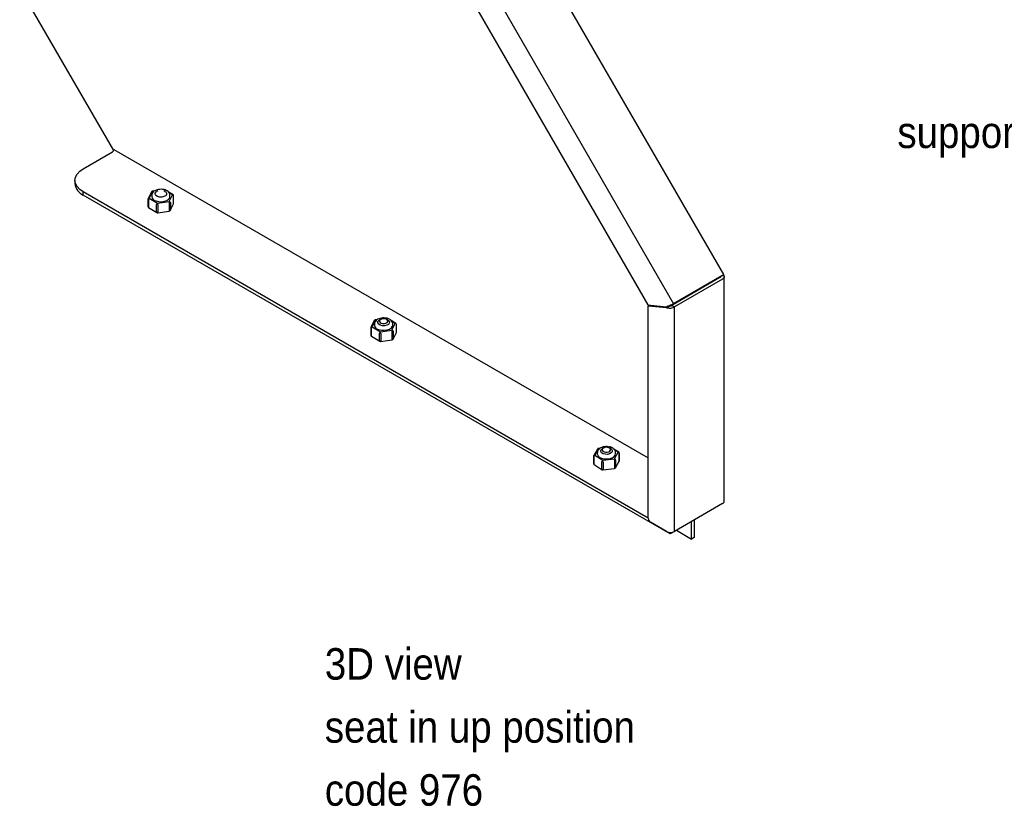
# Model space of a CAD drawing. Header units: inches. Extents: x 0.2 to 84.8, y 0.2 to 94.8.
# Tile 14 of 19: x 42.7 to 58.3, y 58.8 to 71.3. Entities that reach past the tile are written whole.
import ezdxf

# ---------------------------------------------------------------- set-up
doc = ezdxf.new("R2010")
doc.units = ezdxf.units.IN
doc.header["$MEASUREMENT"] = 0
doc.linetypes.add('SLD-Solid', pattern=[0])
doc.layers.add('NOTES', color=1, linetype='SLD-Solid')
doc.layers.add('OBJECT', color=7, linetype='SLD-Solid', lineweight=25)
doc.styles.add('SLDTEXTSTYLE1', font='GOTHIC.TTF', dxfattribs={"width": 0.913})

# ---------------------------------------------------------------- blocks, each defined once
blk = doc.blocks.new('SW_NOTE_0_4')
at = {"layer": 'NOTES', "color": 0, "char_height": 0.5, "attachment_point": 1, "style": 'SLDTEXTSTYLE1'}
for s, insert in [('3D view', (0, 0.639)), ('seat in up position', (0, -0.361)), ('code 976', (0, -1.361))]:
    blk.add_mtext(s, dxfattribs=dict(at, insert=insert))

msp = doc.modelspace()

# ---------------------------------------------------------------- linework, layer by layer
at = {"color": 7, "linetype": 'SLD-Solid', "lineweight": 25}
for p, q in [((53.8876963, 67.2675961), (45.8515534, 81.1866038)), ((45.0540434, 80.7282755), (53.091971, 66.8061764)), ((44.8342367, 80.3846449), (52.6844985, 66.7875927)), ((44.2083909, 69.2355369), (42.7168759, 71.8189166)), ((43.7247301, 68.9465273), (44.1914205, 69.2159419)), ((43.5929281, 68.7628354), (43.5929281, 68.713843)), ((44.8243739, 68.5867656), (44.7725928, 68.4816104)), ((44.8590982, 68.5956917), (44.8214974, 68.5902269)), ((44.9084958, 68.5987232), (44.8908153, 68.5885131)), ((45.0216513, 68.5885131), (45.0039708, 68.5987232)), ((45.0306787, 68.6069111), (45.0182419, 68.6143118)), ((52.6899104, 63.4036551), (43.7247301, 68.5791436)), ((43.7247301, 68.5301512), (43.7247301, 68.5791436)), ((53.0384638, 63.1534471), (43.7247301, 68.5301512)), ((44.7525928, 68.4652796), (44.7525928, 68.3476977)), ((44.8064313, 68.5792702), (44.7546503, 68.474115)), ((44.7582379, 68.4572403), (44.7582379, 68.3396584)), ((44.7725928, 68.4816104), (44.9044522, 68.4031451)), ((44.8112333, 68.5246311), (44.8112333, 68.5083003)), ((44.8637333, 68.5507604), (44.8637333, 68.5491273)), ((44.9044522, 68.4031451), (45.0880927, 68.4298349)), ((45.0487333, 68.5491273), (45.0487333, 68.5507604)), ((45.1501013, 68.5358465), (45.0739941, 68.5811355)), ((45.0880927, 68.4298349), (45.1398738, 68.5349902)), ((45.1012333, 68.5083003), (45.1012333, 68.5246311)), ((45.1591116, 68.3979204), (45.1591116, 68.5155023)), ((45.1598738, 68.4010775), (45.1598738, 68.5186593)), ((44.7623653, 68.3305106), (44.8942247, 68.2520452)), ((44.8900973, 68.261193), (44.8900973, 68.3787749)), ((44.9073288, 68.2494403), (45.0909692, 68.2761302)), ((44.9093351, 68.3756179), (44.9093351, 68.258036)), ((45.0929755, 68.2847259), (45.0929755, 68.4023077)), ((45.1060353, 68.2870869), (45.1578164, 68.3922421)), ((45.1073305, 68.4103471), (45.1073305, 68.2927652)), ((53.8256464, 67.2297126), (53.061971, 66.7888522)), ((53.8283523, 67.2206066), (53.064677, 66.7797462)), ((53.8556464, 67.2470368), (53.091971, 66.8061764)), ((53.8707787, 67.1961143), (53.1071034, 66.755254)), ((53.8556464, 67.2470368), (53.8256464, 67.2297126)), ((53.8256464, 67.2297126), (53.8308275, 67.2323372)), ((53.8971391, 63.6705563), (53.8971391, 67.233819)), ((52.6844985, 66.7875927), (52.9744122, 66.7589002)), ((52.6899104, 66.7693807), (52.7160489, 66.7844702)), ((52.6899104, 63.4012715), (52.6899104, 66.7693807)), ((52.9798242, 66.7406882), (52.6899104, 66.7693807)), ((52.9798242, 66.7406882), (53.0222506, 66.7651804)), ((53.0222506, 66.7651804), (52.9981287, 66.7675678)), ((53.061971, 66.7888522), (53.091971, 66.8061764)), ((53.064677, 66.7797462), (53.1071034, 66.755254)), ((53.1071034, 63.1930808), (53.1071034, 66.755254)), ((48.3946321, 66.5546714), (48.3570313, 66.5492066)), ((48.4440297, 66.5577029), (48.4263492, 66.5474929)), ((48.5571852, 66.5474929), (48.5395047, 66.5577029)), ((48.5662126, 66.5658908), (48.5537758, 66.5732916)), ((48.2881267, 66.4242593), (48.2881267, 66.3066774)), ((48.3419652, 66.5382499), (48.2901842, 66.4330947)), ((48.2937718, 66.41622), (48.2937718, 66.2986381)), ((48.3599078, 66.5457454), (48.3081267, 66.4405901)), ((48.3081267, 66.4405901), (48.4399861, 66.3621248)), ((48.3467672, 66.4836108), (48.3467672, 66.46728)), ((48.3992672, 66.5097401), (48.3992672, 66.508107)), ((48.5842672, 66.508107), (48.5842672, 66.5097401)), ((48.6856352, 66.4948262), (48.609528, 66.5401152)), ((48.6236266, 66.3888147), (48.6754077, 66.4939699)), ((48.6367672, 66.46728), (48.6367672, 66.4836108)), ((48.6946455, 66.3569002), (48.6946455, 66.474482)), ((48.6954077, 66.3600572), (48.6954077, 66.4776391)), ((48.2978992, 66.2894903), (48.4297586, 66.211025)), ((48.4256312, 66.2201728), (48.4256312, 66.3377546)), ((48.4399861, 66.3621248), (48.6236266, 66.3888147)), ((48.444869, 66.3345976), (48.444869, 66.2170157)), ((48.6285094, 66.2437056), (48.6285094, 66.3612875)), ((48.6415692, 66.2460666), (48.6933503, 66.3512218)), ((48.6428644, 66.3693268), (48.6428644, 66.2517449)), ((48.4428627, 66.20842), (48.6265031, 66.2351099)), ((52.1113111, 64.5212052), (52.0962744, 64.5308123)), ((51.8221372, 64.3870136), (51.8221372, 64.2694318)), ((51.8828888, 64.5008087), (51.8246835, 64.3967792)), ((51.8272977, 64.3792731), (51.8272977, 64.2616912)), ((51.9003425, 64.507374), (51.8421372, 64.4033444)), ((51.8421372, 64.4033444), (51.9690958, 64.3222302)), ((51.8823011, 64.4425905), (51.8823011, 64.4262597)), ((51.932628, 64.5151913), (51.8978861, 64.5108918)), ((51.9348011, 64.4687199), (51.9348011, 64.4670868)), ((51.9795637, 64.5166827), (51.9618831, 64.5064726)), ((52.0927191, 64.5064726), (52.0750386, 64.5166827)), ((52.1198011, 64.4670868), (52.1198011, 64.4687199)), ((52.223233, 64.449698), (52.1453154, 64.4994798)), ((52.1542597, 64.3451455), (52.212465, 64.449175)), ((52.1723011, 64.4262597), (52.1723011, 64.4425905)), ((52.2314969, 64.3117136), (52.2314969, 64.4292955)), ((52.232465, 64.3152623), (52.232465, 64.4328442)), ((51.8313693, 64.2525779), (51.9583279, 64.1714637)), ((51.9542562, 64.1805769), (51.9542562, 64.2981588)), ((51.9690958, 64.3222302), (52.1542597, 64.3451455)), ((51.9732881, 64.2946101), (51.9732881, 64.1770282)), ((52.158452, 64.1999435), (52.158452, 64.3175254)), ((52.1717135, 64.2014672), (52.2299188, 64.3054968)), ((52.1732916, 64.3252659), (52.1732916, 64.207684)), ((51.9715522, 64.1684689), (52.1567161, 64.1913842)), ((53.8707787, 63.6339412), (53.1071034, 63.1930808)), ((52.9798242, 63.1930808), (52.7252658, 63.3400343)), ((53.3775215, 63.0726724), (53.3775215, 63.3491809)), ((53.4192408, 63.373265), (53.4192408, 63.0967564)), ((53.1071073, 63.1930741), (53.0384638, 63.1534471)), ((53.0384638, 63.1534471), (53.0384638, 63.1779435)), ((53.1380321, 63.2109267), (53.3775215, 63.0726724)), ((53.4192408, 63.0967564), (53.3775215, 63.0726724))]:
    msp.add_line(p, q, dxfattribs=at)
at = {"color": 8, "linetype": 'SLD-Solid', "lineweight": 25}
for p, q in [((44.2126337, 69.2526843), (52.6899104, 64.3588566)), ((44.8492828, 68.5903858), (44.8243739, 68.5867656)), ((45.1398738, 68.5349902), (45.0863836, 68.5668205)), ((53.8283523, 67.2206066), (53.8283523, 67.2310833)), ((48.3848167, 66.5493656), (48.3599078, 66.5457454)), ((48.6754077, 66.4939699), (48.6219175, 66.5258002)), ((51.9225188, 64.5101185), (51.9003425, 64.507374)), ((52.212465, 64.449175), (52.1575036, 64.48429))]:
    msp.add_line(p, q, dxfattribs=at)
at = {"color": 7, "linetype": 'SLD-Solid', "lineweight": 25, "flags": 128}
for points in [[(43.7247301, 68.5791436), (43.6687668, 68.6185097), (43.6271823, 68.6634221), (43.6015747, 68.712155), (43.5929281, 68.7628354), (43.6015747, 68.8135159), (43.6271823, 68.8622487), (43.6687668, 68.9071612), (43.7247301, 68.9465273)], [(44.9719454, 68.4981373), (44.9358656, 68.4986719), (44.9028865, 68.5071365), (44.8780291, 68.5222425), (44.8650775, 68.54169), (44.8660036, 68.5625185), (44.8806663, 68.5815568), (44.8908153, 68.5885131)], [(45.0216513, 68.5885131), (45.0344375, 68.5792784), (45.0473891, 68.5598308), (45.046463, 68.5390024), (45.0318003, 68.519964), (45.0056332, 68.5056141), (44.9719454, 68.4981373)], [(44.8797545, 68.4371837), (44.9215657, 68.4270212), (44.9667704, 68.4248149), (45.0109437, 68.4307807), (45.0497615, 68.4443346), (45.0794242, 68.46415), (45.097028, 68.4882871), (45.1012333, 68.5083003)], [(48.5032328, 66.491753), (48.5278158, 66.497209), (48.5469107, 66.5076806), (48.5576105, 66.5215735), (48.5582863, 66.5367726), (48.5488352, 66.550964), (48.5306959, 66.5619873), (48.5066302, 66.5681642), (48.4803016, 66.5685543), (48.4557186, 66.5630983), (48.4366237, 66.5526267), (48.4259239, 66.5387338), (48.4252481, 66.5235347), (48.4346993, 66.5093433), (48.4528385, 66.49832), (48.4769043, 66.4921431), (48.5032328, 66.491753)], [(48.5074793, 66.457117), (48.4713995, 66.4576516), (48.4384204, 66.4661162), (48.413563, 66.4812222), (48.4006114, 66.5006697), (48.4015375, 66.5214982), (48.4162002, 66.5405366), (48.4263492, 66.5474929)], [(48.4152884, 66.3961634), (48.4570996, 66.3860009), (48.5023043, 66.3837946), (48.5464776, 66.3897604), (48.5852954, 66.4033144), (48.6149581, 66.4231297), (48.6325619, 66.4472668), (48.6367672, 66.46728)], [(48.5571852, 66.5474929), (48.5699714, 66.5382581), (48.582923, 66.5188105), (48.5819969, 66.4979821), (48.5673342, 66.4789437), (48.5411671, 66.4645938), (48.5074793, 66.457117)], [(52.0387667, 64.4507327), (52.0633497, 64.4561887), (52.0824446, 64.4666603), (52.0931444, 64.4805532), (52.0938202, 64.4957523), (52.0843691, 64.5099438), (52.0662298, 64.520967), (52.0421641, 64.5271439), (52.0158355, 64.527534), (51.9912525, 64.522078), (51.9721576, 64.5116064), (51.9614578, 64.4977136), (51.960782, 64.4825144), (51.9702332, 64.468323), (51.9883724, 64.4572997), (52.0124382, 64.4511228), (52.0387667, 64.4507327)], [(52.0430132, 64.4160967), (52.0069334, 64.4166313), (51.9739544, 64.4250959), (51.9490969, 64.4402019), (51.9361453, 64.4596495), (51.9370714, 64.4804779), (51.9517341, 64.4995163), (51.9618831, 64.5064726)], [(51.9465036, 64.3567528), (51.9876646, 64.3457411), (52.0327054, 64.3426112), (52.0772172, 64.3476693), (52.1168429, 64.3604204), (52.1477036, 64.3796163), (52.1667785, 64.403378), (52.1723011, 64.4262597)], [(52.0927191, 64.5064726), (52.1055053, 64.4972378), (52.1184569, 64.4777902), (52.1175309, 64.4569618), (52.1028681, 64.4379234), (52.076701, 64.4235735), (52.0430132, 64.4160967)]]:
    msp.add_lwpolyline(points, dxfattribs=at)
at = {"color": 8, "linetype": 'SLD-Solid', "lineweight": 25, "flags": 128}
for points in [[(44.8214974, 68.5902269), (44.8216612, 68.5902338), (44.8225053, 68.5898072), (44.8234213, 68.5886361), (44.8243739, 68.5867656)], [(45.0929755, 68.2847259), (45.0928817, 68.281755), (45.0926038, 68.2793286), (45.0921526, 68.2775399), (45.0915454, 68.2764576), (45.0909692, 68.2761302)], [(45.1073305, 68.2927652), (45.1069608, 68.2896399), (45.1060353, 68.2870869)], [(45.1578164, 68.3922421), (45.1587419, 68.3947951), (45.1591116, 68.3979204)], [(44.9093351, 68.258036), (44.9092412, 68.2550651), (44.9089634, 68.2526387), (44.9085121, 68.25085), (44.9079049, 68.2497677), (44.9073288, 68.2494403)], [(48.3570313, 66.5492066), (48.3571951, 66.5492135), (48.3580392, 66.5487869), (48.3589552, 66.5476159), (48.3599078, 66.5457454)], [(48.6285094, 66.2437056), (48.6284156, 66.2407347), (48.6281377, 66.2383083), (48.6276865, 66.2365196), (48.6270793, 66.2354373), (48.6265031, 66.2351099)], [(48.6428644, 66.2517449), (48.6424947, 66.2486196), (48.6415692, 66.2460666)], [(48.6933503, 66.3512218), (48.6942758, 66.3537748), (48.6946455, 66.3569002)], [(48.444869, 66.2170157), (48.4447751, 66.2140449), (48.4444973, 66.2116185), (48.4440461, 66.2098297), (48.4434388, 66.2087474), (48.4428627, 66.20842)], [(51.8978861, 64.5108918), (51.8980134, 64.5108937), (51.8987382, 64.5104511), (51.8995247, 64.5092626), (51.9003425, 64.507374)], [(51.9732881, 64.1770282), (51.9732075, 64.1740592), (51.972969, 64.171638), (51.9725816, 64.1698579), (51.9720602, 64.1687871), (51.9715522, 64.1684689)], [(52.158452, 64.1999435), (52.1583714, 64.1969744), (52.1581329, 64.1945533), (52.1577454, 64.1927732), (52.1572241, 64.1917024), (52.1567161, 64.1913842)]]:
    msp.add_lwpolyline(points, dxfattribs=at)
at = {"color": 7, "linetype": 'SLD-Solid', "lineweight": 25}
for centre, radius, start, end in [((44.1665773, 69.2547801), 0.0461041, 302.60547834, 357.39452151), ((43.8181338, 68.7363008), 0.2263227, 185.69479925, 245.62534171), ((44.8243739, 68.5704348), 0.02, 98.269335, 153.78320439), ((45.0080144, 68.5971247), 0.02, 59.24446321, 98.269335), ((44.7725928, 68.4652796), 0.02, 153.78320439, 180), ((44.7885426, 68.4558025), 0.0303388, 121.71678307, 177.28371977), ((44.8937382, 68.5192256), 0.0832251, 187.54326174, 260.3270986), ((45.0122735, 68.4021893), 0.0807021, 0.08406976, 20.03314101), ((45.0855354, 68.4080711), 0.0219136, 5.96161647, 83.29844858), ((45.1373165, 68.5132263), 0.0219136, 5.96161647, 83.29844858), ((45.1398738, 68.5186593), 0.02, 0, 59.24446321), ((44.7725928, 68.3476977), 0.02, 180, 239.24446321), ((44.920402, 68.3773371), 0.0303388, 121.71678307, 177.28371977), ((44.828633, 68.3754995), 0.0807021, 0.08406976, 20.03314101), ((45.0880927, 68.2959222), 0.02, 278.269335, 333.78320439), ((45.1398738, 68.4010775), 0.02, 333.78320439, 0), ((44.9044522, 68.2692324), 0.02, 239.24446321, 250.28285757), ((44.9044522, 68.2692324), 0.02, 250.28285757, 278.269335), ((48.5435483, 66.5561044), 0.02, 59.24446321, 98.269335), ((48.3081267, 66.4242593), 0.02, 153.78320439, 180), ((48.3240765, 66.4147822), 0.0303388, 121.71678307, 177.28371977), ((48.3599078, 66.5294145), 0.02, 98.269335, 153.78320439), ((48.4292721, 66.4782054), 0.0832251, 187.54326174, 260.3270986), ((48.6728504, 66.472206), 0.0219136, 5.96161647, 83.29844858), ((48.6754077, 66.4776391), 0.02, 0, 59.24446321), ((48.3081267, 66.3066774), 0.02, 180, 239.24446321), ((48.4559359, 66.3363169), 0.0303388, 121.71678307, 177.28371977), ((48.3641669, 66.3344792), 0.0807021, 0.08406976, 20.03314101), ((48.5478074, 66.3611691), 0.0807021, 0.08406976, 20.03314101), ((48.6210693, 66.3670508), 0.0219136, 5.96161647, 83.29844858), ((48.6236266, 66.254902), 0.02, 278.269335, 333.78320439), ((48.6754077, 66.3600572), 0.02, 333.78320439, 0), ((48.4399861, 66.2282121), 0.02, 239.24446321, 250.28285757), ((48.4399861, 66.2282121), 0.02, 250.28285757, 278.269335), ((52.0855064, 64.5139585), 0.02, 57.42535292, 97.05486826), ((51.8421372, 64.3870136), 0.02, 150.7726663, 180), ((51.856724, 64.3777421), 0.0294662, 119.67206157, 177.02167512), ((51.962164, 64.435623), 0.0804098, 186.68691469, 258.76950574), ((51.9003425, 64.4910432), 0.02, 97.05486826, 150.7726663), ((52.209235, 64.4270329), 0.0223765, 5.8034211, 81.70061699), ((52.212465, 64.4328442), 0.02, 0, 57.42535292), ((51.8421372, 64.2694318), 0.02, 180, 237.42535292), ((51.9836826, 64.2966278), 0.0294662, 119.67206157, 177.02167512), ((51.8797434, 64.2945398), 0.0935447, 0.04309107, 17.21827318), ((52.0649073, 64.317455), 0.0935447, 0.04309107, 17.21827318), ((52.1510298, 64.3230033), 0.0223765, 5.8034211, 81.70061699), ((52.212465, 64.3152623), 0.02, 330.7726663, 0), ((51.9690958, 64.1883175), 0.02, 237.42535292, 248.82385213), ((51.9690958, 64.1883175), 0.02, 248.82385213, 277.05486826), ((52.1542597, 64.2112328), 0.02, 277.05486826, 330.7726663), ((52.7666712, 63.4047646), 0.0768402, 182.60547849, 237.39452166), ((53.0434638, 63.3159048), 0.138332, 242.60967224, 297.39032776)]:
    msp.add_arc(centre, radius, start, end, dxfattribs=at)
at = {"color": 8, "linetype": 'SLD-Solid', "lineweight": 25}
for centre, radius, start, end in [((44.820494, 68.5708302), 0.016401, 76.31608039, 149.02898926), ((44.7684427, 68.4663217), 0.0158419, 74.81308648, 150.53198317), ((45.1457116, 68.5267699), 0.0100823, 64.19043872, 125.38168686), ((45.152846, 68.5186855), 0.0070278, 333.06711757, 359.78654174), ((44.7683256, 68.3387049), 0.0101327, 174.60052565, 233.96885396), ((45.152846, 68.4011037), 0.0070278, 333.06711757, 359.78654174), ((44.900185, 68.2602396), 0.0101327, 174.60052565, 233.96885396), ((48.3039766, 66.4253014), 0.0158419, 74.81308648, 150.53198317), ((48.3560279, 66.5298099), 0.016401, 76.31608039, 149.02898926), ((48.6812455, 66.4857496), 0.0100823, 64.19043872, 125.38168686), ((48.6883799, 66.4776653), 0.0070278, 333.06711757, 359.78654174), ((48.3038596, 66.2976846), 0.0101327, 174.60052565, 233.96885396), ((48.6883799, 66.3600834), 0.0070278, 333.06711757, 359.78654174), ((48.4357189, 66.2192193), 0.0101327, 174.60052565, 233.96885396), ((51.8379878, 64.3878926), 0.0159993, 74.96851756, 146.25937461), ((51.8961931, 64.4919222), 0.0159993, 74.96851756, 146.25937461), ((52.2182922, 64.4403102), 0.0106086, 62.24254337, 123.31878035), ((51.8317162, 64.2702274), 0.009612, 184.74811042, 242.63261288), ((51.8375651, 64.2608123), 0.010305, 175.10734417, 233.04087887), ((52.2189597, 64.3115873), 0.0125378, 330.93675679, 0.57699175), ((51.9645237, 64.179698), 0.010305, 175.10734417, 233.04087887), ((52.1607544, 64.2075578), 0.0125378, 330.93675679, 0.57699175)]:
    msp.add_arc(centre, radius, start, end, dxfattribs=at)
at = {"color": 7, "linetype": 'SLD-Solid', "lineweight": 25}
for points, knots in [([(45.0999085, 68.5247165), (45.1002476, 68.5281971), (45.1015226, 68.5412832), (45.0914693, 68.5630441), (45.0717167, 68.586121), (45.0425001, 68.6044294), (45.0055066, 68.6169624), (44.9634208, 68.6222333), (44.9204505, 68.6195695), (44.8802033, 68.6089639), (44.847071, 68.5913344), (44.8243729, 68.5682514), (44.8118786, 68.5451231), (44.812681, 68.5302603), (44.8129699, 68.5249098)], [0, 0, 0, 0, 0.0306210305, 0.1151276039, 0.1994104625, 0.2901778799, 0.3867572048, 0.4841967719, 0.5816522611, 0.6800342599, 0.7805271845, 0.870091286, 0.9532334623, 1, 1, 1, 1]), ([(53.8319705, 67.2379071), (53.8330905, 67.2375613), (53.8353987, 67.2368487), (53.8367903, 67.2345598), (53.8373455, 67.2320326), (53.8366382, 67.2292212), (53.834383, 67.2253597), (53.8307534, 67.2224989), (53.8283523, 67.2206066)], [0, 0, 0, 0, 0.1413844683, 0.291389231, 0.4381040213, 0.5819753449, 0.7234766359, 1, 1, 1, 1]), ([(53.8307509, 67.2322172), (53.8369067, 67.2357717), (53.8505111, 67.2436271), (53.8641261, 67.2514887), (53.8715806, 67.2557931)], [0, 0, 0, 0, 0.4524792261, 1, 1, 1, 1]), ([(53.8556464, 67.2470368), (53.8625241, 67.2507802), (53.8760573, 67.2581459), (53.8868693, 67.2651856), (53.8869879, 67.2665876), (53.8870412, 67.2672179)], [0, 0, 0, 0, 0.3625966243, 0.7134816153, 1, 1, 1, 1]), ([(53.8707787, 67.2638635), (53.8748488, 67.2618064), (53.8829376, 67.2577182), (53.8939415, 67.2471365), (53.899386, 67.2317287), (53.8924045, 67.2122352), (53.8779316, 67.2014464), (53.8707787, 67.1961143)], [0, 0, 0, 0, 0.1309152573, 0.2601791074, 0.5126664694, 0.7591474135, 1, 1, 1, 1]), ([(53.043484, 66.7862431), (53.0458463, 66.7866355), (53.0523824, 66.7877211), (53.0582342, 66.7884114), (53.061971, 66.7888522)], [0, 0, 0, 0, 0.3614220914, 1, 1, 1, 1]), ([(48.6354424, 66.4836962), (48.6357815, 66.4871768), (48.6370565, 66.5002629), (48.6270032, 66.5220238), (48.6072506, 66.5451007), (48.578034, 66.5634092), (48.5410405, 66.5759422), (48.4989547, 66.581213), (48.4559844, 66.5785492), (48.4157373, 66.5679436), (48.3826049, 66.5503141), (48.3599068, 66.5272311), (48.3474125, 66.5041028), (48.3482149, 66.4892401), (48.3485038, 66.4838895)], [0, 0, 0, 0, 0.0306210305, 0.1151276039, 0.1994104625, 0.2901778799, 0.3867572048, 0.4841967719, 0.5816522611, 0.6800342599, 0.7805271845, 0.870091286, 0.9532334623, 1, 1, 1, 1]), ([(52.1712223, 64.4425845), (52.171545, 64.4449673), (52.1731667, 64.45694), (52.164193, 64.4780716), (52.1455802, 64.5016731), (52.1173205, 64.520557), (52.0811526, 64.5338299), (52.0394334, 64.5399872), (51.9963728, 64.5382399), (51.9556428, 64.5285379), (51.9216515, 64.5117064), (51.8976383, 64.489287), (51.8839286, 64.4656711), (51.8836469, 64.4497583), (51.8835349, 64.443436)], [0, 0, 0, 0, 0.0211181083, 0.1061109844, 0.1901232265, 0.2801513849, 0.3764484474, 0.4740471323, 0.5715996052, 0.6699770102, 0.7702961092, 0.8608762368, 0.9447257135, 1, 1, 1, 1]), ([(53.8707787, 63.6339412), (53.8764563, 63.6381973), (53.8862724, 63.6455558), (53.8951721, 63.6592337), (53.8964253, 63.6692563), (53.8971283, 63.674879)], [0, 0, 0, 0, 0.3758780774, 0.6498718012, 1, 1, 1, 1])]:
    msp.add_open_spline(points, degree=3, knots=knots, dxfattribs=at)
for points in [[(52.9744122, 66.7589002), (52.9820088, 66.7615702), (52.9972019, 66.7669103), (53.0290228, 66.7801336), (53.0626945, 66.7944245), (53.0822122, 66.8022591), (53.091971, 66.8061764)], [(53.1071034, 66.755254), (53.0978077, 66.7497783), (53.0792162, 66.738827), (53.0434638, 66.7315376), (53.0077115, 66.7315441), (52.98912, 66.7376402), (52.9798242, 66.7406882)], [(53.064677, 66.7797462), (53.0615784, 66.7771118), (53.0553813, 66.7718429), (53.0434638, 66.7669855), (53.0315464, 66.76456), (53.0253492, 66.7649736), (53.0222506, 66.7651804)]]:
    msp.add_open_spline(points, degree=3, dxfattribs=at)

# ---------------------------------------------------------------- block references
at = {"layer": 'NOTES'}
msp.add_blockref('SW_NOTE_0_4', (47.5584812, 60.7025141), dxfattribs=at)

# ---------------------------------------------------------------- texts
at = {"layer": 'OBJECT', "insert": (56.6434757, 69.7756254), "char_height": 0.5, "attachment_point": 1, "style": 'SLDTEXTSTYLE1'}
msp.add_mtext('support ledge', dxfattribs=at)

doc.saveas('drawing.dxf')
